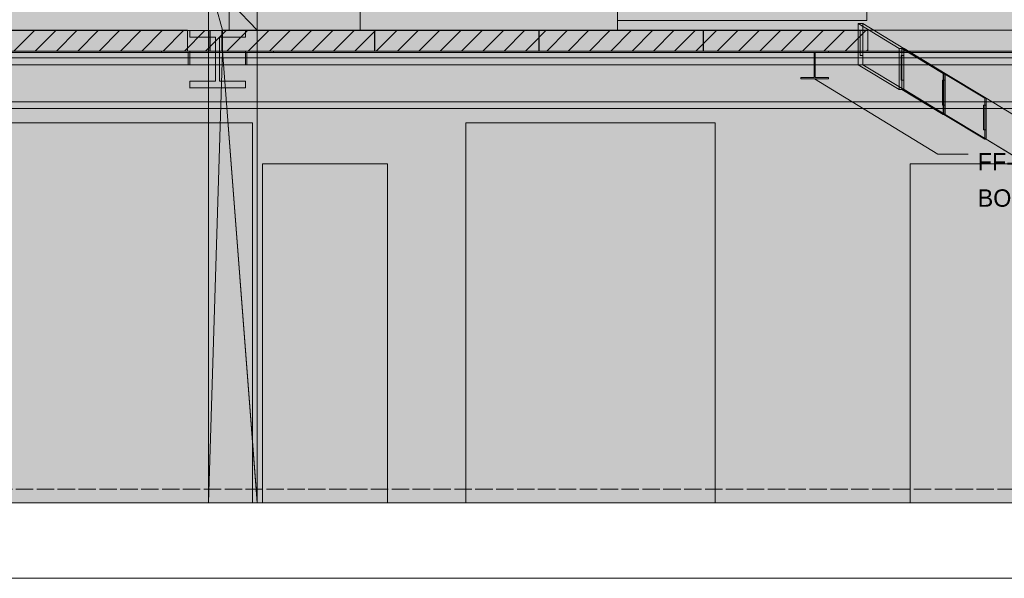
# Model space of a CAD drawing. Header units: millimetres. Extents: x 17 to 413, y 4 to 292.
# Tile 5 of 27: x 104 to 175, y 116 to 157. Entities that reach past the tile are written whole.
import ezdxf

# ---------------------------------------------------------------- set-up
doc = ezdxf.new("R2010")
doc.units = ezdxf.units.MM
doc.linetypes.add('DASHED', pattern=[1.524, 1.27, -0.254])
for name, color, linetype in [('FILL-INK', 7, 'Continuous'), ('FILL-LIGHT', 7, 'Continuous'), ('FILL-STEEL', 7, 'Continuous'), ('FILL-WHITE', 7, 'Continuous'), ('LINE-CORE', 7, 'Continuous'), ('LINE-INK', 7, 'Continuous'), ('LINE-STEEL-DASH', 7, 'DASHED'), ('LINE-STEEL_GREY', 7, 'Continuous'), ('TEXT-INK', 7, 'Continuous')]:
    doc.layers.add(name, color=color, linetype=linetype)

msp = doc.modelspace()

# ---------------------------------------------------------------- hatches: boundary and pattern name
at = {"layer": 'FILL-INK', "true_color": 0x1a1a1f}
h = msp.add_hatch(color=250, dxfattribs=at)
h.dxf.hatch_style = 1
h.paths.add_polyline_path([(161.606, 152.267), (162.999, 151.861), (162.603, 151.213)])
at = {"layer": 'FILL-LIGHT', "true_color": 0xcccccf}
h = msp.add_hatch(color=254, dxfattribs=at)
h.dxf.hatch_style = 1
h.paths.add_polyline_path([(100.523, 155.799), (105.506, 155.799), (112.493, 155.799), (117.476, 155.799), (117.476, 155.174), (117.476, 154.299), (110.489, 154.299), (105.506, 154.299), (98.519, 154.299), (93.536, 154.299), (93.536, 154.923), (93.536, 155.799)])
h = msp.add_hatch(color=254, dxfattribs=at)
h.dxf.hatch_style = 1
h.paths.add_polyline_path([(124.493, 155.799), (129.476, 155.799), (129.476, 155.174), (129.476, 154.299), (122.489, 154.299), (117.506, 154.299), (117.506, 154.923), (117.506, 155.799)])
h = msp.add_hatch(color=254, dxfattribs=at)
h.dxf.hatch_style = 1
h.paths.add_polyline_path([(141.476, 155.799), (141.476, 155.174), (141.476, 154.299), (134.489, 154.299), (129.506, 154.299), (129.506, 154.923), (129.506, 155.799), (136.493, 155.799)])
h = msp.add_hatch(color=254, dxfattribs=at)
h.dxf.hatch_style = 1
h.paths.add_polyline_path([(153.476, 155.799), (153.476, 155.174), (153.476, 154.299), (146.489, 154.299), (141.506, 154.299), (141.506, 154.923), (141.506, 155.799), (148.493, 155.799)])
h = msp.add_hatch(color=254, dxfattribs=at)
h.dxf.hatch_style = 1
h.paths.add_polyline_path([(160.493, 155.799), (165.476, 155.799), (165.476, 155.174), (165.476, 154.299), (158.489, 154.299), (153.506, 154.299), (153.506, 154.923), (153.506, 155.799)])
at = {"layer": 'FILL-STEEL', "true_color": 0x0d2973}
h = msp.add_hatch(color=166, dxfattribs=at)
h.dxf.hatch_style = 1
h.paths.add_polyline_path([(161.772, 152.267), (160.588, 152.267), (160.588, 152.331), (160.588, 152.377), (160.999, 152.377), (161.57, 152.377), (161.57, 153.431), (161.57, 154.189), (161.159, 154.189), (160.588, 154.189), (160.588, 154.253), (160.588, 154.299), (161.44, 154.299), (162.624, 154.299), (162.624, 154.235), (162.624, 154.189), (162.213, 154.189), (161.642, 154.189), (161.642, 153.135), (161.642, 152.377), (162.053, 152.377), (162.624, 152.377), (162.624, 152.313), (162.624, 152.267)])
at = {"layer": 'FILL-WHITE', "true_color": 0xffffff}
h = msp.add_hatch(color=7, dxfattribs=at)
h.dxf.hatch_style = 1
h.paths.add_polyline_path([(68.007, 189.04), (93.536, 214.569), (147.226, 214.569), (147.226, 155.799), (128.436, 155.799), (128.436, 180.554), (118.881, 180.554), (118.881, 155.799), (68.007, 155.799)])
h.paths.add_polyline_path([(134.226, 187.299), (134.226, 211.304), (124.671, 211.304), (124.671, 187.299)], flags=0)
h = msp.add_hatch(color=7, dxfattribs=at)
h.dxf.hatch_style = 1
h.paths.add_polyline_path([(68.007, 189.04), (93.536, 214.569), (147.226, 214.569), (147.226, 155.799), (128.436, 155.799), (128.436, 180.554), (118.881, 180.554), (118.881, 155.799), (68.007, 155.799)])
h.paths.add_polyline_path([(134.226, 187.299), (134.226, 211.304), (124.671, 211.304), (124.671, 187.299)], flags=0)
h = msp.add_hatch(color=7, dxfattribs=at)
h.dxf.hatch_style = 1
h.paths.add_polyline_path([(68.058, 186.549), (147.226, 186.549), (147.226, 156.536), (165.426, 156.536), (165.426, 186.549), (234.318, 186.549), (234.318, 154.299), (68.058, 154.299)])
h = msp.add_hatch(color=7, dxfattribs=at)
h.dxf.hatch_style = 1
h.paths.add_polyline_path([(68.058, 186.549), (147.226, 186.549), (147.226, 156.536), (165.426, 156.536), (165.426, 186.549), (234.318, 186.549), (234.318, 154.299), (68.058, 154.299)])
h = msp.add_hatch(color=7, dxfattribs=at)
h.dxf.hatch_style = 1
h.paths.add_polyline_path([(117.375, 160.299), (117.375, 121.299), (55.5, 121.299), (55.5, 160.299)])
h = msp.add_hatch(color=7, dxfattribs=at)
h.dxf.hatch_style = 1
h.paths.add_polyline_path([(115.851, 154.286), (115.851, 155.812), (55.5, 155.812), (55.5, 160.299), (117.375, 160.299), (117.375, 121.299), (55.5, 121.299), (55.5, 154.286)])
h = msp.add_hatch(color=7, dxfattribs=at)
h.dxf.hatch_style = 1
h.paths.add_polyline_path([(120.931, 159.549), (120.931, 159.553), (120.931, 159.549), (120.933, 159.549), (120.933, 155.812), (120.933, 155.812), (120.933, 155.812), (120.933, 155.809), (120.931, 155.812), (117.375, 159.549)])
h = msp.add_hatch(color=7, dxfattribs=at)
h.dxf.hatch_style = 1
h.paths.add_polyline_path([(117.375, 159.549), (120.933, 159.549), (120.933, 121.299), (117.375, 121.299)])
h = msp.add_hatch(color=7, dxfattribs=at)
h.dxf.hatch_style = 1
h.paths.add_polyline_path([(118.391, 155.812), (118.391, 154.286), (120.924, 121.383), (120.931, 121.383), (120.931, 154.286), (120.933, 154.286), (120.933, 154.286), (120.933, 121.299), (120.933, 121.299), (120.933, 121.283), (120.932, 121.283), (120.931, 121.283), (120.931, 121.299), (117.375, 121.299), (117.375, 159.549)])
h = msp.add_hatch(color=7, dxfattribs=at)
h.dxf.hatch_style = 1
h.paths.add_polyline_path([(118.391, 155.812), (117.375, 159.549), (120.931, 155.812)])
h = msp.add_hatch(color=7, dxfattribs=at)
h.dxf.hatch_style = 1
h.paths.add_polyline_path([(120.931, 159.549), (120.931, 155.812), (118.391, 155.812), (118.391, 154.286), (120.931, 154.286), (120.931, 121.299), (117.375, 121.299), (117.375, 159.549)])
h = msp.add_hatch(color=7, dxfattribs=at)
h.dxf.hatch_style = 1
h.paths.add_polyline_path([(120.931, 159.549), (120.931, 155.812), (118.391, 155.812), (118.391, 154.286), (120.931, 154.286), (120.931, 121.299), (117.375, 121.299), (117.375, 159.549)])
h = msp.add_hatch(color=7, dxfattribs=at)
h.dxf.hatch_style = 1
h.paths.add_polyline_path([(117.375, 159.549), (120.931, 159.549), (120.931, 155.812), (118.391, 155.812)])
h = msp.add_hatch(color=7, dxfattribs=at)
h.dxf.hatch_style = 1
h.paths.add_polyline_path([(118.387, 155.828), (118.391, 155.828), (118.391, 155.812), (118.391, 154.286), (117.375, 121.299), (117.375, 121.291), (117.375, 121.299), (117.375, 159.549)])
h = msp.add_hatch(color=7, dxfattribs=at)
h.dxf.hatch_style = 1
h.paths.add_polyline_path([(120.931, 159.549), (120.931, 155.812), (120.931, 121.299), (117.375, 121.299), (117.375, 159.549)])
h = msp.add_hatch(color=7, dxfattribs=at)
h.dxf.hatch_style = 1
h.paths.add_polyline_path([(242.193, 159.549), (242.193, 121.299), (177.676, 121.299), (177.676, 146.054), (168.571, 146.054), (168.571, 121.299), (130.426, 121.299), (130.426, 146.054), (121.321, 146.054), (121.321, 121.299), (120.933, 121.299), (120.933, 159.549)])
h = msp.add_hatch(color=7, dxfattribs=at)
h.dxf.hatch_style = 1
h.paths.add_polyline_path([(242.193, 159.549), (242.193, 155.812), (120.933, 155.812), (120.933, 159.549)])
h = msp.add_hatch(color=7, dxfattribs=at)
h.dxf.hatch_style = 1
h.paths.add_polyline_path([(164.778, 156.299), (167.778, 154.483), (167.778, 151.483), (164.778, 153.299)])
h = msp.add_hatch(color=7, dxfattribs=at)
h.dxf.hatch_style = 1
h.paths.add_polyline_path([(165.126, 156.299), (168.126, 154.483), (167.778, 154.483), (164.778, 156.299)])
h = msp.add_hatch(color=7, dxfattribs=at)
h.dxf.hatch_style = 1
h.paths.add_polyline_path([(165.126, 156.299), (165.126, 153.299), (164.778, 153.299), (164.778, 156.299)])
h = msp.add_hatch(color=7, dxfattribs=at)
h.dxf.hatch_style = 1
h.paths.add_polyline_path([(164.926, 155.799), (165.126, 155.799), (165.126, 156.299), (168.12, 154.487), (168.126, 154.483), (168.133, 154.479), (171.126, 152.667), (174.12, 150.856), (174.126, 150.852), (174.126, 150.852), (177.126, 149.036), (177.133, 149.032), (180.121, 147.223), (180.126, 147.22), (180.133, 147.216), (183.121, 145.407), (183.126, 145.404), (183.133, 145.4), (186.126, 143.588), (189.12, 141.777), (189.126, 141.773), (189.126, 141.773), (192.126, 139.957), (195.176, 138.141), (198.276, 136.325), (201.426, 134.51), (204.626, 132.694), (207.876, 130.878), (211.176, 129.062), (214.526, 127.246), (217.926, 125.431), (221.376, 123.615), (221.376, 123.115), (221.376, 121.299), (217.926, 122.431), (214.526, 124.246), (211.176, 126.062), (207.876, 127.878), (204.626, 129.694), (201.426, 131.51), (198.276, 133.325), (195.176, 135.141), (192.126, 136.957), (189.126, 138.773), (186.132, 140.584), (186.126, 140.588), (186.126, 140.588), (183.129, 142.403), (183.126, 142.404), (183.119, 142.408), (180.131, 144.217), (180.126, 144.22), (180.119, 144.224), (177.126, 146.036), (177.119, 146.04), (174.126, 147.852), (171.132, 149.663), (171.126, 149.667), (171.126, 149.667), (168.132, 151.479), (168.126, 151.483), (168.119, 151.487), (165.126, 153.299), (165.126, 153.483), (165.126, 153.983), (164.926, 153.983)])
h = msp.add_hatch(color=7, dxfattribs=at)
h.dxf.hatch_style = 1
h.paths.add_polyline_path([(168.126, 154.483), (168.128, 154.482), (171.126, 152.667), (174.112, 150.861), (174.126, 150.852), (174.126, 150.852), (177.126, 149.036), (177.128, 149.035), (180.126, 147.22), (180.128, 147.219), (183.112, 145.413), (183.126, 145.404), (183.128, 145.403), (186.126, 143.588), (189.112, 141.782), (189.126, 141.773), (189.126, 141.773), (192.126, 139.957), (195.176, 138.141), (198.276, 136.325), (201.426, 134.51), (204.626, 132.694), (207.876, 130.878), (211.176, 129.062), (214.526, 127.246), (217.926, 125.431), (221.376, 123.615), (221.376, 121.299), (217.926, 122.431), (214.526, 124.246), (211.176, 126.062), (207.876, 127.878), (204.626, 129.694), (201.426, 131.51), (198.276, 133.325), (195.176, 135.141), (192.126, 136.957), (189.126, 138.773), (186.126, 140.588), (183.14, 142.395), (183.126, 142.404), (183.124, 142.405), (180.126, 144.22), (180.124, 144.221), (177.126, 146.036), (177.124, 146.037), (174.126, 147.852), (171.14, 149.658), (171.126, 149.667), (171.126, 149.667), (168.126, 151.483), (168.124, 151.484), (165.126, 153.299), (165.126, 156.299)])
h = msp.add_hatch(color=7, dxfattribs=at)
h.dxf.hatch_style = 1
h.paths.add_polyline_path([(165.126, 153.483), (165.126, 156.299), (168.126, 154.483), (168.126, 153.983), (168.126, 151.483), (165.126, 153.299), (165.126, 153.483)])
h = msp.add_hatch(color=7, dxfattribs=at)
h.dxf.hatch_style = 1
h.paths.add_polyline_path([(115.851, 155.812), (115.851, 154.286), (55.5, 154.286), (55.5, 155.812)])
h = msp.add_hatch(color=7, dxfattribs=at)
h.dxf.hatch_style = 1
h.paths.add_polyline_path([(115.985, 155.802), (115.985, 155.802), (116.001, 155.799), (115.985, 155.801)])
h = msp.add_hatch(color=7, dxfattribs=at)
h.dxf.hatch_style = 1
h.paths.add_polyline_path([(116.001, 152.101), (117.883, 152.101), (117.883, 155.307), (116.001, 155.307), (116.001, 155.799), (115.985, 155.802), (116.001, 155.799), (120.071, 155.799), (120.071, 155.307), (118.189, 155.307), (118.189, 152.101), (120.071, 152.101), (120.071, 151.609), (116.001, 151.609)])
h = msp.add_hatch(color=7, dxfattribs=at)
h.dxf.hatch_style = 1
h.paths.add_polyline_path([(116.001, 155.799), (120.071, 155.799), (120.071, 155.307), (118.189, 155.307), (118.189, 152.101), (120.071, 152.101), (120.071, 151.609), (116.001, 151.609), (115.985, 151.605), (116.001, 151.609), (116.001, 152.101), (117.883, 152.101), (117.883, 155.307), (116.001, 155.307), (116.001, 155.799)])
h = msp.add_hatch(color=7, dxfattribs=at)
h.dxf.hatch_style = 1
h.paths.add_polyline_path([(118.391, 155.812), (118.391, 154.286), (118.344, 154.286), (118.344, 155.812)])
h = msp.add_hatch(color=7, dxfattribs=at)
h.dxf.hatch_style = 1
h.paths.add_polyline_path([(120.933, 155.812), (120.933, 154.286), (118.391, 154.286), (118.391, 155.812)])
h = msp.add_hatch(color=7, dxfattribs=at)
h.dxf.hatch_style = 1
h.paths.add_polyline_path([(242.193, 155.812), (242.193, 155.812), (242.193, 154.286), (120.933, 154.286), (120.933, 155.812)])
h = msp.add_hatch(color=7, dxfattribs=at)
h.dxf.hatch_style = 1
h.paths.add_polyline_path([(165.126, 155.799), (165.126, 153.983), (164.926, 153.983), (164.926, 155.799)])
h = msp.add_hatch(color=7, dxfattribs=at)
h.dxf.hatch_style = 1
h.paths.add_polyline_path([(167.778, 154.483), (168.126, 154.483), (168.126, 151.483), (167.778, 151.483)])
h = msp.add_hatch(color=7, dxfattribs=at)
h.dxf.hatch_style = 1
h.paths.add_polyline_path([(167.975, 154.483), (170.975, 152.667), (170.975, 149.667), (167.975, 151.483)])
h = msp.add_hatch(color=7, dxfattribs=at)
h.dxf.hatch_style = 1
h.paths.add_polyline_path([(167.975, 154.483), (168.126, 154.483), (171.126, 152.667), (170.975, 152.667), (167.975, 154.483)])
h = msp.add_hatch(color=7, dxfattribs=at)
h.dxf.hatch_style = 1
h.paths.add_polyline_path([(167.975, 154.483), (168.126, 154.483), (168.126, 151.483), (167.975, 151.483)])
h = msp.add_hatch(color=7, dxfattribs=at)
h.dxf.hatch_style = 1
h.paths.add_polyline_path([(171.126, 152.667), (171.126, 151.667), (171.126, 149.667), (168.126, 151.483), (168.126, 152.167), (168.126, 154.483)])
h = msp.add_hatch(color=7, dxfattribs=at)
h.dxf.hatch_style = 1
h.paths.add_polyline_path([(68.007, 121.299), (68.007, 154.286), (68.056, 154.286), (68.056, 154.299), (68.04, 154.3), (68.04, 154.3), (68.04, 154.301), (68.056, 154.299), (218.526, 154.299), (218.526, 121.299), (154.356, 121.299), (154.356, 149.054), (136.151, 149.054), (136.151, 121.299), (120.591, 121.299), (120.591, 149.054), (102.402, 149.054), (102.402, 149.052), (102.386, 149.054), (102.386, 121.299)])
h = msp.add_hatch(color=7, dxfattribs=at)
h.dxf.hatch_style = 1
h.paths.add_polyline_path([(218.526, 154.299), (218.526, 121.299), (154.356, 121.299), (154.356, 149.054), (136.151, 149.054), (136.151, 121.299), (120.591, 121.299), (120.591, 149.054), (102.386, 149.054), (102.386, 121.299), (68.007, 121.299), (68.007, 154.299)])
h = msp.add_hatch(color=7, dxfattribs=at)
h.dxf.hatch_style = 1
h.paths.add_polyline_path([(86.226, 154.299), (189.316, 154.299), (189.316, 153.807), (86.226, 153.807)])
h = msp.add_hatch(color=7, dxfattribs=at)
h.dxf.hatch_style = 1
h.paths.add_polyline_path([(86.226, 154.299), (189.316, 154.299), (189.316, 153.807), (86.226, 153.807)])
h = msp.add_hatch(color=7, dxfattribs=at)
h.dxf.hatch_style = 1
h.paths.add_polyline_path([(189.316, 153.807), (189.316, 150.601), (86.226, 150.601), (86.226, 153.807)])
h = msp.add_hatch(color=7, dxfattribs=at)
h.dxf.hatch_style = 1
h.paths.add_polyline_path([(86.226, 153.807), (189.316, 153.807), (189.316, 150.601), (86.226, 150.601)])
h = msp.add_hatch(color=7, dxfattribs=at)
h.dxf.hatch_style = 1
h.paths.add_polyline_path([(88.526, 154.299), (187.336, 154.299), (187.336, 153.299), (88.526, 153.299)])
h = msp.add_hatch(color=7, dxfattribs=at)
h.dxf.hatch_style = 1
h.paths.add_polyline_path([(88.526, 154.299), (187.336, 154.299), (187.336, 154.199), (88.526, 154.199)])
h = msp.add_hatch(color=7, dxfattribs=at)
h.dxf.hatch_style = 1
h.paths.add_polyline_path([(88.526, 154.199), (187.336, 154.199), (187.336, 153.299), (88.526, 153.299)])
h = msp.add_hatch(color=7, dxfattribs=at)
h.dxf.hatch_style = 1
h.paths.add_polyline_path([(113.951, 154.299), (116.001, 154.299), (116.001, 153.299), (115.901, 153.299), (115.901, 154.199), (113.951, 154.199), (113.951, 154.299)])
h = msp.add_hatch(color=7, dxfattribs=at)
h.dxf.hatch_style = 1
h.paths.add_polyline_path([(113.951, 154.299), (116.001, 154.299), (116.001, 153.299), (115.901, 153.299), (115.901, 154.199), (113.951, 154.199), (113.951, 154.299)])
h = msp.add_hatch(color=7, dxfattribs=at)
h.dxf.hatch_style = 1
h.paths.add_polyline_path([(117.375, 121.299), (118.391, 154.286), (120.931, 154.286), (120.931, 121.299), (117.375, 121.299)])
h = msp.add_hatch(color=7, dxfattribs=at)
h.dxf.hatch_style = 1
h.paths.add_polyline_path([(118.391, 154.286), (120.931, 154.286), (120.931, 121.299)])
h = msp.add_hatch(color=7, dxfattribs=at)
h.dxf.hatch_style = 1
h.paths.add_polyline_path([(122.121, 154.299), (122.121, 154.199), (120.171, 154.199), (120.171, 153.299), (120.071, 153.299), (120.071, 154.299)])
h = msp.add_hatch(color=7, dxfattribs=at)
h.dxf.hatch_style = 1
h.paths.add_polyline_path([(122.121, 154.299), (122.121, 154.199), (120.171, 154.199), (120.171, 153.299), (120.071, 153.299), (120.071, 154.299)])
h = msp.add_hatch(color=7, dxfattribs=at)
h.dxf.hatch_style = 1
h.paths.add_polyline_path([(137.601, 154.286), (137.602, 154.289), (137.617, 154.286), (242.193, 154.286), (242.193, 154.286), (242.193, 121.299), (242.193, 121.299), (177.676, 121.299), (177.676, 146.054), (168.571, 146.054), (168.571, 121.299), (130.426, 121.299), (130.426, 146.054), (121.321, 146.054), (121.321, 121.299), (120.933, 121.299), (120.933, 154.286)])
h = msp.add_hatch(color=7, dxfattribs=at)
h.dxf.hatch_style = 1
h.paths.add_polyline_path([(160.572, 154.3), (160.572, 154.301), (160.584, 154.299), (160.588, 154.299), (162.624, 154.299), (162.624, 154.189), (161.642, 154.189), (161.642, 152.377), (162.624, 152.377), (162.624, 152.267), (160.588, 152.267), (160.588, 152.377), (161.57, 152.377), (161.57, 154.189), (160.588, 154.189), (160.588, 154.299), (160.572, 154.3)])
h = msp.add_hatch(color=7, dxfattribs=at)
h.dxf.hatch_style = 1
h.paths.add_polyline_path([(168.126, 153.983), (168.126, 152.167), (167.926, 152.167), (167.926, 153.983)])
h = msp.add_hatch(color=7, dxfattribs=at)
h.dxf.hatch_style = 1
h.paths.add_polyline_path([(165.126, 153.299), (168.126, 151.483), (167.778, 151.483), (164.778, 153.299)])
h = msp.add_hatch(color=7, dxfattribs=at)
h.dxf.hatch_style = 1
h.paths.add_polyline_path([(171.126, 152.667), (171.126, 149.667), (170.975, 149.667), (170.975, 152.667)])
h = msp.add_hatch(color=7, dxfattribs=at)
h.dxf.hatch_style = 1
h.paths.add_polyline_path([(171.024, 149.667), (171.024, 152.667), (174.024, 150.852), (174.024, 147.852)])
h = msp.add_hatch(color=7, dxfattribs=at)
h.dxf.hatch_style = 1
h.paths.add_polyline_path([(171.024, 152.667), (171.126, 152.667), (174.126, 150.852), (174.024, 150.852), (171.024, 152.667)])
h = msp.add_hatch(color=7, dxfattribs=at)
h.dxf.hatch_style = 1
h.paths.add_polyline_path([(171.024, 149.667), (171.024, 152.667), (171.126, 152.667), (171.126, 149.667)])
h = msp.add_hatch(color=7, dxfattribs=at)
h.dxf.hatch_style = 1
h.paths.add_polyline_path([(174.126, 150.852), (174.126, 149.852), (174.126, 147.852), (171.126, 149.667), (171.126, 150.352), (171.126, 152.667)])
h = msp.add_hatch(color=7, dxfattribs=at)
h.dxf.hatch_style = 1
h.paths.add_polyline_path([(115.985, 151.606), (115.985, 151.607), (116.001, 151.609), (115.985, 151.605)])
h = msp.add_hatch(color=7, dxfattribs=at)
h.dxf.hatch_style = 1
h.paths.add_polyline_path([(171.126, 152.167), (171.126, 150.352), (170.926, 150.352), (170.926, 152.167)])
h = msp.add_hatch(color=7, dxfattribs=at)
h.dxf.hatch_style = 1
h.paths.add_polyline_path([(167.975, 151.483), (168.126, 151.483), (171.126, 149.667), (170.975, 149.667), (167.975, 151.483)])
h = msp.add_hatch(color=7, dxfattribs=at)
h.dxf.hatch_style = 1
h.paths.add_polyline_path([(86.226, 150.601), (189.316, 150.601), (189.316, 150.109), (86.226, 150.109)])
h = msp.add_hatch(color=7, dxfattribs=at)
h.dxf.hatch_style = 1
h.paths.add_polyline_path([(86.226, 150.601), (189.316, 150.601), (189.316, 150.109), (86.226, 150.109)])
h = msp.add_hatch(color=7, dxfattribs=at)
h.dxf.hatch_style = 1
h.paths.add_polyline_path([(174.126, 150.352), (174.126, 150.852), (177.126, 149.036), (177.128, 149.035), (180.126, 147.22), (180.128, 147.219), (183.112, 145.413), (183.126, 145.404), (183.128, 145.403), (186.126, 143.588), (189.112, 141.782), (189.126, 141.773), (189.126, 141.773), (192.126, 139.957), (192.126, 138.957), (192.126, 137.641), (192.126, 136.957), (189.126, 138.773), (186.14, 140.579), (186.126, 140.588), (186.126, 140.588), (183.14, 142.395), (183.126, 142.404), (183.124, 142.405), (180.126, 144.22), (180.124, 144.221), (177.126, 146.036), (177.124, 146.037), (174.126, 147.852), (174.126, 148.536), (173.926, 148.536), (173.926, 150.352)])
h = msp.add_hatch(color=7, dxfattribs=at)
h.dxf.hatch_style = 1
h.paths.add_polyline_path([(174.126, 150.852), (174.126, 147.852), (174.024, 147.852), (174.024, 150.852)])
h = msp.add_hatch(color=7, dxfattribs=at)
h.dxf.hatch_style = 1
h.paths.add_polyline_path([(174.126, 147.852), (174.126, 150.852), (177.126, 149.036), (177.133, 149.032), (180.121, 147.223), (183.126, 145.404), (183.133, 145.4), (186.126, 143.588), (189.12, 141.777), (189.126, 141.773), (189.126, 141.773), (192.126, 139.957), (192.126, 136.957), (189.126, 138.773), (186.132, 140.584), (186.126, 140.588), (186.126, 140.588), (183.126, 142.404), (183.119, 142.408), (180.131, 144.217), (177.131, 146.033), (174.126, 147.852)])
h = msp.add_hatch(color=7, dxfattribs=at)
h.dxf.hatch_style = 1
h.paths.add_polyline_path([(171.024, 149.667), (171.126, 149.667), (174.126, 147.852), (174.024, 147.852), (171.024, 149.667)])
h = msp.add_hatch(color=7, dxfattribs=at)
h.dxf.hatch_style = 1
h.paths.add_polyline_path([(173.206, 141.975), (198.023, 141.975), (198.023, 147.367), (173.206, 147.367)])
h = msp.add_hatch(color=7, dxfattribs=at)
h.dxf.hatch_style = 1
h.paths.add_polyline_path([(117.374, 121.283), (117.374, 121.283), (117.375, 121.299), (117.375, 121.299)])
h = msp.add_hatch(color=7, dxfattribs=at)
h.dxf.hatch_style = 1
h.paths.add_polyline_path([(117.376, 121.283), (117.376, 121.283), (117.375, 121.299)])

# ---------------------------------------------------------------- linework, layer by layer
at = {"layer": 'LINE-CORE', "lineweight": 5}
for points in [[(68.007, 189.04), (93.536, 214.569), (147.226, 214.569), (147.226, 155.799), (128.436, 155.799), (128.436, 180.554), (118.881, 180.554), (118.881, 155.799), (68.007, 155.799)], [(68.007, 189.04), (93.536, 214.569), (147.226, 214.569), (147.226, 155.799), (128.436, 155.799), (128.436, 180.554), (118.881, 180.554), (118.881, 155.799), (68.007, 155.799)], [(68.058, 186.549), (147.226, 186.549), (147.226, 156.536), (165.426, 156.536), (165.426, 186.549), (234.318, 186.549), (234.318, 154.299), (68.058, 154.299)], [(68.058, 186.549), (147.226, 186.549), (147.226, 156.536), (165.426, 156.536), (165.426, 186.549), (234.318, 186.549), (234.318, 154.299), (234.318, 154.299), (234.318, 154.299), (68.058, 154.299), (68.058, 154.299), (68.058, 154.299)], [(117.375, 160.299), (117.375, 121.299), (55.5, 121.299), (55.5, 160.299)], [(115.851, 154.286), (115.851, 155.812), (55.5, 155.812), (55.5, 160.299), (117.375, 160.299), (117.375, 121.299), (55.5, 121.299), (55.5, 154.286)], [(120.931, 159.549), (120.931, 159.553), (120.931, 159.549), (120.933, 159.549), (120.933, 155.812), (120.933, 155.812), (120.933, 155.812), (120.933, 155.809), (120.931, 155.812), (117.375, 159.549)], [(117.375, 159.549), (120.933, 159.549), (120.933, 121.299), (117.375, 121.299)], [(118.391, 155.812), (118.391, 154.286), (120.924, 121.383), (120.931, 121.383), (120.931, 154.286), (120.933, 154.286), (120.933, 154.286), (120.933, 121.299), (120.933, 121.299), (120.933, 121.283), (120.932, 121.283), (120.931, 121.283), (120.931, 121.299), (117.375, 121.299), (117.375, 159.549)], [(118.391, 155.812), (117.375, 159.549), (120.931, 155.812)], [(120.931, 159.549), (120.931, 155.812), (118.391, 155.812), (118.391, 154.286), (120.931, 154.286), (120.931, 121.299), (117.375, 121.299), (117.375, 159.549)], [(120.931, 159.549), (120.931, 155.812), (120.931, 155.812), (118.391, 155.812), (118.391, 154.286), (120.931, 154.286), (120.931, 121.299), (117.375, 121.299), (117.375, 121.299), (117.375, 159.549)], [(117.375, 159.549), (120.931, 159.549), (120.931, 155.812), (118.391, 155.812)], [(118.387, 155.828), (118.391, 155.828), (118.391, 155.812), (118.391, 155.812), (118.391, 154.286), (117.375, 121.299), (117.375, 121.291), (117.375, 121.299), (117.375, 159.549)], [(120.931, 159.549), (120.931, 155.812), (120.931, 155.812), (120.931, 121.299), (117.375, 121.299), (117.375, 159.549)], [(242.193, 159.549), (242.193, 121.299), (177.676, 121.299), (177.676, 146.054), (168.571, 146.054), (168.571, 121.299), (130.426, 121.299), (130.426, 146.054), (121.321, 146.054), (121.321, 121.299), (120.933, 121.299), (120.933, 159.549)], [(242.193, 159.549), (242.193, 155.812), (120.933, 155.812), (120.933, 159.549)], [(164.778, 156.299), (167.778, 154.483), (167.778, 151.483), (164.778, 153.299)], [(165.126, 156.299), (168.126, 154.483), (167.778, 154.483), (164.778, 156.299)], [(165.126, 156.299), (165.126, 153.299), (164.778, 153.299), (164.778, 156.299)], [(165.126, 153.483), (165.126, 156.299), (168.126, 154.483), (168.126, 153.983), (168.126, 153.983), (168.126, 153.983), (168.126, 151.483), (165.126, 153.299), (165.126, 153.483), (165.126, 153.483)], [(115.851, 155.812), (115.851, 154.286), (55.5, 154.286), (55.5, 155.812)], [(115.985, 155.802), (115.985, 155.802), (115.985, 155.802), (115.985, 155.802), (116.001, 155.799), (115.985, 155.801)], [(116.001, 152.101), (117.883, 152.101), (117.883, 155.307), (116.001, 155.307), (116.001, 155.799), (115.985, 155.802), (116.001, 155.799), (116.001, 155.799), (120.071, 155.799), (120.071, 155.799), (120.071, 155.799), (120.071, 155.307), (118.189, 155.307), (118.189, 152.101), (120.071, 152.101), (120.071, 151.609), (116.001, 151.609), (116.001, 151.609), (116.001, 151.609), (116.001, 151.609)], [(116.001, 155.799), (116.001, 155.799), (120.071, 155.799), (120.071, 155.307), (118.189, 155.307), (118.189, 152.101), (120.071, 152.101), (120.071, 151.609), (120.071, 151.609), (120.071, 151.609), (116.001, 151.609), (116.001, 151.609), (115.985, 151.605), (116.001, 151.609), (116.001, 152.101), (117.883, 152.101), (117.883, 155.307), (116.001, 155.307), (116.001, 155.799), (116.001, 155.799)], [(118.391, 155.812), (118.391, 154.286), (118.344, 154.286), (118.344, 155.812)], [(120.933, 155.812), (120.933, 154.286), (120.933, 154.286), (118.391, 154.286), (118.391, 155.812), (118.391, 155.812)], [(242.193, 155.812), (242.193, 155.812), (242.193, 154.286), (120.933, 154.286), (120.933, 155.812)], [(165.126, 155.799), (165.126, 153.983), (165.126, 153.983), (164.926, 153.983), (164.926, 155.799), (164.926, 155.799)], [(167.778, 154.483), (168.126, 154.483), (168.126, 151.483), (167.778, 151.483)], [(167.975, 154.483), (170.975, 152.667), (170.975, 149.667), (167.975, 151.483)], [(167.975, 154.483), (168.126, 154.483), (171.126, 152.667), (171.126, 152.667), (171.126, 152.667), (171.126, 152.667), (170.975, 152.667), (167.975, 154.483), (167.975, 154.483), (167.975, 154.483)], [(167.975, 154.483), (168.126, 154.483), (168.126, 151.483), (167.975, 151.483)], [(171.126, 152.667), (171.126, 151.667), (171.126, 149.667), (168.126, 151.483), (168.126, 152.167), (168.126, 154.483)], [(68.007, 121.299), (68.007, 154.286), (68.056, 154.286), (68.056, 154.299), (68.04, 154.3), (68.04, 154.3), (68.04, 154.301), (68.056, 154.299), (68.056, 154.299), (218.526, 154.299), (218.526, 121.299), (154.356, 121.299), (154.356, 149.054), (136.151, 149.054), (136.151, 121.299), (120.591, 121.299), (120.591, 121.299), (120.591, 149.054), (102.402, 149.054), (102.402, 149.052), (102.386, 149.054), (102.386, 121.299), (68.007, 121.299)], [(218.526, 154.299), (218.526, 121.299), (154.356, 121.299), (154.356, 149.054), (136.151, 149.054), (136.151, 121.299), (120.591, 121.299), (120.591, 149.054), (102.386, 149.054), (102.386, 121.299), (68.007, 121.299), (68.007, 154.299)], [(86.226, 154.299), (189.316, 154.299), (189.316, 153.807), (86.226, 153.807), (86.226, 154.299)], [(86.226, 154.299), (189.316, 154.299), (189.316, 154.299), (189.316, 153.807), (86.226, 153.807), (86.226, 153.807)], [(189.316, 153.807), (189.316, 150.601), (86.226, 150.601), (86.226, 153.807)], [(86.226, 153.807), (189.316, 153.807), (189.316, 150.601), (86.226, 150.601)], [(88.526, 154.299), (187.336, 154.299), (187.336, 153.299), (88.526, 153.299), (88.526, 154.299)], [(88.526, 154.299), (187.336, 154.299), (187.336, 154.299), (187.336, 154.199), (88.526, 154.199), (88.526, 154.199)], [(88.526, 154.199), (187.336, 154.199), (187.336, 153.299), (88.526, 153.299)], [(113.951, 154.299), (113.951, 154.299), (116.001, 154.299), (116.001, 153.299), (115.901, 153.299), (115.901, 154.199), (113.951, 154.199), (113.951, 154.299), (113.951, 154.299)], [(113.951, 154.299), (113.951, 154.299), (116.001, 154.299), (116.001, 154.299), (116.001, 153.299), (115.901, 153.299), (115.901, 153.299), (115.901, 154.199), (113.951, 154.199), (113.951, 154.299), (113.951, 154.299)], [(117.375, 121.299), (117.375, 121.299), (118.391, 154.286), (120.931, 154.286), (120.931, 154.286), (120.931, 154.286), (120.931, 154.286), (120.931, 121.299), (117.375, 121.299), (117.375, 121.299)], [(118.391, 154.286), (120.931, 154.286), (120.931, 121.299)], [(122.121, 154.299), (122.121, 154.299), (122.121, 154.299), (122.121, 154.299), (122.121, 154.199), (120.171, 154.199), (120.171, 153.299), (120.071, 153.299), (120.071, 154.299)], [(122.121, 154.299), (122.121, 154.199), (122.121, 154.199), (120.171, 154.199), (120.171, 153.299), (120.171, 153.299), (120.071, 153.299), (120.071, 154.299), (120.071, 154.299), (120.071, 154.299), (120.071, 154.299)], [(137.601, 154.286), (137.602, 154.289), (137.617, 154.286), (242.193, 154.286), (242.193, 154.286), (242.193, 121.299), (242.193, 121.299), (177.676, 121.299), (177.676, 146.054), (168.571, 146.054), (168.571, 121.299), (130.426, 121.299), (130.426, 146.054), (121.321, 146.054), (121.321, 121.299), (120.933, 121.299), (120.933, 154.286)], [(160.572, 154.3), (160.572, 154.301), (160.584, 154.299), (160.588, 154.299), (162.624, 154.299), (162.624, 154.189), (161.642, 154.189), (161.642, 152.377), (162.624, 152.377), (162.624, 152.267), (160.588, 152.267), (160.588, 152.377), (161.57, 152.377), (161.57, 154.189), (160.588, 154.189), (160.588, 154.299), (160.572, 154.3)], [(168.126, 153.983), (168.126, 152.167), (168.126, 152.167), (167.926, 152.167), (167.926, 153.983), (167.926, 153.983)], [(165.126, 153.299), (168.126, 151.483), (167.778, 151.483), (164.778, 153.299)], [(171.126, 152.667), (171.126, 149.667), (170.975, 149.667), (170.975, 152.667)], [(171.024, 149.667), (171.024, 152.667), (174.024, 150.852), (174.024, 150.852), (174.024, 150.852), (174.024, 147.852), (171.024, 149.667)], [(171.024, 152.667), (171.126, 152.667), (174.126, 150.852), (174.126, 150.852), (174.024, 150.852), (171.024, 152.667), (171.024, 152.667)], [(171.024, 149.667), (171.024, 152.667), (171.126, 152.667), (171.126, 152.667), (171.126, 149.667), (171.024, 149.667)], [(174.126, 150.852), (174.126, 149.852), (174.126, 147.852), (171.126, 149.667), (171.126, 150.352), (171.126, 150.352), (171.126, 150.352), (171.126, 152.667), (171.126, 152.667)], [(115.985, 151.606), (115.985, 151.606), (115.985, 151.607), (116.001, 151.609), (115.985, 151.605), (115.985, 151.606)], [(171.126, 152.167), (171.126, 150.352), (170.926, 150.352), (170.926, 152.167)], [(167.975, 151.483), (168.126, 151.483), (171.126, 149.667), (171.126, 149.667), (171.126, 149.667), (171.126, 149.667), (170.975, 149.667), (167.975, 151.483), (167.975, 151.483), (167.975, 151.483)], [(86.226, 150.601), (189.316, 150.601), (189.316, 150.109), (86.226, 150.109), (86.226, 150.601)], [(86.226, 150.601), (189.316, 150.601), (189.316, 150.601), (189.316, 150.109), (86.226, 150.109), (86.226, 150.109)], [(174.126, 150.852), (174.126, 147.852), (174.126, 147.852), (174.024, 147.852), (174.024, 150.852), (174.024, 150.852)], [(171.024, 149.667), (171.126, 149.667), (174.126, 147.852), (174.126, 147.852), (174.024, 147.852), (171.024, 149.667), (171.024, 149.667)], [(117.374, 121.283), (117.374, 121.283), (117.375, 121.299), (117.375, 121.299)], [(117.376, 121.283), (117.376, 121.283), (117.375, 121.299)]]:
    msp.add_lwpolyline(points, close=True, dxfattribs=at)
for points in [[(177.119, 146.04), (174.126, 147.852), (171.132, 149.663), (171.126, 149.667), (171.126, 149.667), (168.132, 151.479), (168.126, 151.483), (168.119, 151.487), (165.126, 153.299), (165.126, 153.483), (165.126, 153.983), (164.926, 153.983), (164.926, 155.799), (165.126, 155.799), (165.126, 156.299), (168.12, 154.487), (168.126, 154.483), (168.133, 154.479), (171.126, 152.667), (174.12, 150.856), (174.126, 150.852), (174.126, 150.852), (177.126, 149.036)], [(177.124, 146.037), (174.126, 147.852), (171.14, 149.658), (171.126, 149.667), (171.126, 149.667), (168.126, 151.483), (168.124, 151.484), (165.126, 153.299), (165.126, 156.299), (168.126, 154.483), (168.128, 154.482), (171.126, 152.667), (174.112, 150.861), (174.126, 150.852), (174.126, 150.852), (177.126, 149.036)], [(177.124, 146.037), (174.126, 147.852), (174.126, 148.536), (173.926, 148.536), (173.926, 150.352), (174.126, 150.352), (174.126, 150.852), (177.126, 149.036)], [(177.131, 146.033), (174.126, 147.852), (174.126, 147.852), (174.126, 147.852), (174.126, 150.852), (177.126, 149.036)]]:
    msp.add_lwpolyline(points, dxfattribs=at)
at = {"layer": 'LINE-INK', "lineweight": 5}
for p, q in [((161.606, 152.267), (170.606, 146.767)), ((170.606, 146.767), (172.806, 146.767)), ((55.496, 115.799), (254.756, 115.799))]:
    msp.add_line(p, q, dxfattribs=at)
for points in [[(100.523, 155.799), (105.506, 155.799), (112.493, 155.799), (117.476, 155.799), (117.476, 155.174), (117.476, 154.299), (110.489, 154.299), (105.506, 154.299), (98.519, 154.299), (93.536, 154.299), (93.536, 154.923), (93.536, 155.799)], [(124.493, 155.799), (129.476, 155.799), (129.476, 155.174), (129.476, 154.299), (122.489, 154.299), (117.506, 154.299), (117.506, 154.923), (117.506, 155.799)], [(141.476, 155.799), (141.476, 155.174), (141.476, 154.299), (134.489, 154.299), (129.506, 154.299), (129.506, 154.923), (129.506, 155.799), (136.493, 155.799)], [(153.476, 155.799), (153.476, 155.174), (153.476, 154.299), (146.489, 154.299), (141.506, 154.299), (141.506, 154.923), (141.506, 155.799), (148.493, 155.799)], [(160.493, 155.799), (165.476, 155.799), (165.476, 155.174), (165.476, 154.299), (158.489, 154.299), (153.506, 154.299), (153.506, 154.923), (153.506, 155.799)], [(161.772, 152.267), (160.588, 152.267), (160.588, 152.331), (160.588, 152.377), (160.999, 152.377), (161.57, 152.377), (161.57, 153.431), (161.57, 154.189), (161.159, 154.189), (160.588, 154.189), (160.588, 154.253), (160.588, 154.299), (161.44, 154.299), (162.624, 154.299), (162.624, 154.235), (162.624, 154.189), (162.213, 154.189), (161.642, 154.189), (161.642, 153.135), (161.642, 152.377), (162.053, 152.377), (162.624, 152.377), (162.624, 152.313), (162.624, 152.267)]]:
    msp.add_lwpolyline(points, close=True, dxfattribs=at)
at = {"layer": 'LINE-STEEL-DASH', "lineweight": 5}
msp.add_line((51.5, 122.299), (258.752, 122.299), dxfattribs=at)
at = {"layer": 'LINE-STEEL_GREY', "lineweight": 5}
for p, q in [((103.167, 154.299), (104.667, 155.799)), ((104.722, 154.299), (106.222, 155.799)), ((106.278, 154.299), (107.778, 155.799)), ((107.834, 154.299), (109.334, 155.799)), ((109.389, 154.299), (110.889, 155.799)), ((110.945, 154.299), (112.445, 155.799)), ((112.5, 154.299), (114, 155.799)), ((114.056, 154.299), (115.556, 155.799)), ((115.612, 154.299), (117.112, 155.799)), ((117.506, 154.638), (118.667, 155.799)), ((118.723, 154.299), (120.223, 155.799)), ((120.279, 154.299), (121.779, 155.799)), ((121.834, 154.299), (123.334, 155.799)), ((123.39, 154.299), (124.89, 155.799)), ((124.946, 154.299), (126.446, 155.799)), ((126.501, 154.299), (128.001, 155.799)), ((128.057, 154.299), (129.476, 155.718)), ((129.506, 155.748), (129.557, 155.799)), ((129.612, 154.299), (131.112, 155.799)), ((131.168, 154.299), (132.668, 155.799)), ((132.724, 154.299), (134.224, 155.799)), ((134.279, 154.299), (135.779, 155.799)), ((135.835, 154.299), (137.335, 155.799)), ((137.391, 154.299), (138.891, 155.799)), ((138.946, 154.299), (140.446, 155.799)), ((140.502, 154.299), (141.476, 155.273)), ((141.506, 155.303), (142.002, 155.799)), ((142.058, 154.299), (143.558, 155.799)), ((143.613, 154.299), (145.113, 155.799)), ((145.169, 154.299), (146.669, 155.799)), ((146.724, 154.299), (148.224, 155.799)), ((148.28, 154.299), (149.78, 155.799)), ((149.836, 154.299), (151.336, 155.799)), ((151.391, 154.299), (152.891, 155.799)), ((153.506, 154.858), (154.447, 155.799)), ((154.503, 154.299), (156.003, 155.799)), ((156.058, 154.299), (157.558, 155.799)), ((157.614, 154.299), (159.114, 155.799)), ((159.17, 154.299), (160.67, 155.799)), ((160.725, 154.299), (162.225, 155.799)), ((162.281, 154.299), (163.781, 155.799)), ((163.836, 154.299), (165.336, 155.799)), ((117.167, 154.299), (117.476, 154.608)), ((152.947, 154.299), (153.476, 154.828)), ((165.392, 154.299), (165.476, 154.383))]:
    msp.add_line(p, q, dxfattribs=at)

# ---------------------------------------------------------------- texts
at = {"layer": 'TEXT-INK'}
for s, p in [('FF-S27 152X152X37 UC S355', (173.506, 145.576)), ('BOS +2.997 / TOS +3.200', (173.506, 142.93))]:
    msp.add_text(s, height=1.27, dxfattribs=at).set_placement(p)

doc.saveas('drawing.dxf')
